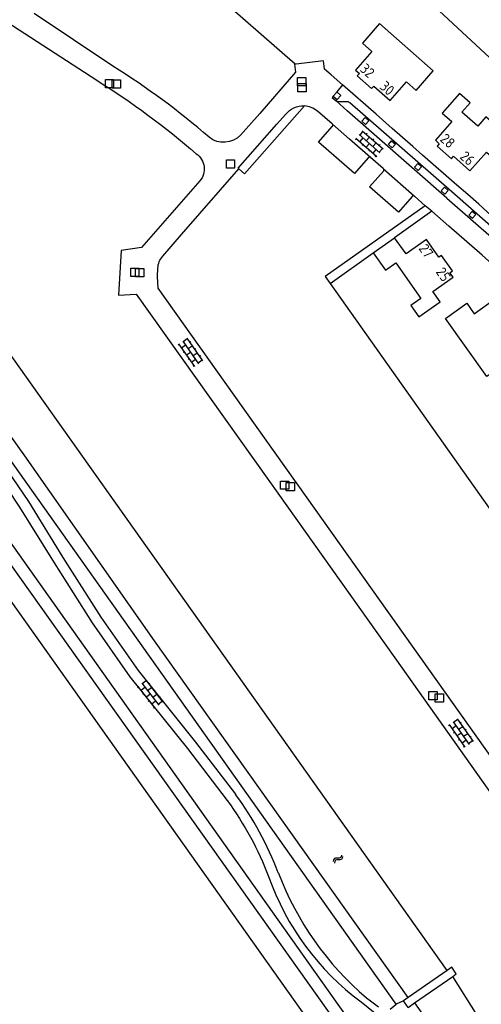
# Model space of a CAD drawing. Extents: x 168875 to 176000, y 513888 to 528000.
# Tile 47 of 106: x 173952 to 174063, y 521045 to 521284. Entities that reach past the tile are written whole.
import ezdxf

# ---------------------------------------------------------------- set-up
doc = ezdxf.new("R2010")
doc.units = 0
doc.header["$MEASUREMENT"] = 0
doc.layers.get('0').update_dxf_attribs({"linetype": 'CONTINUOUS'})
for name, color, linetype in [('HOOFDGEBOUW', 1, 'CONTINUOUS'), ('HUISNUMMER', 7, 'CONTINUOUS'), ('INSTEEK_SLOOT', 72, 'CONTINUOUS'), ('KANT_VERHARDING', 252, 'CONTINUOUS'), ('KUNSTWERK', 12, 'CONTINUOUS'), ('RIOOLPUT', 7, 'CONTINUOUS'), ('SEMANTIEK', 140, 'CONTINUOUS'), ('TALUD', 34, 'CONTINUOUS')]:
    doc.layers.add(name, color=color, linetype=linetype)
doc.styles.add('ISOCP', font='ISOCP.shx', dxfattribs={"height": 1.8})

# ---------------------------------------------------------------- blocks, each defined once
blk = doc.blocks.new('S05')
at = {"color": 0}
for p, q in [((0.08, 0.3), (0.38, 0.59)), ((0.11, -0.19), (0.41, 0.09)), ((0.38, 0.59), (0.68, 0.71)), ((0.41, 0.09), (0.71, 0.21)), ((0.68, 0.71), (1.01, 0.62)), ((0.71, 0.21), (1.02, 0.12)), ((1.01, 0.62), (1.33, 0.37)), ((1.02, 0.12), (1.36, -0.12)), ((1.33, 0.37), (1.66, 0.13)), ((1.66, 0.13), (1.97, 0.04)), ((1.97, 0.04), (2.28, 0.16)), ((2.28, 0.16), (2.58, 0.44)), ((1.36, -0.12), (1.68, -0.37)), ((1.68, -0.37), (2, -0.46)), ((2, -0.46), (2.31, -0.33)), ((2.31, -0.33), (2.61, -0.05))]:
    blk.add_line(p, q, dxfattribs=at)
blk = doc.blocks.new('S024')
at = {"color": 0}
for p, q in [((0, 1.2), (6.7, 1.2)), ((0, 0), (6.7, 0)), ((0.2, 1.2), (0.2, 0)), ((1.25, 1.5), (1.25, 1.2)), ((1.25, 0), (1.25, -1.2)), ((2.3, 1.2), (2.3, 0)), ((3.35, 1.5), (3.35, 1.2)), ((3.35, 0), (3.35, -1.2)), ((4.4, 1.2), (4.4, 0)), ((5.45, 1.5), (5.45, 1.2)), ((5.45, 0), (5.45, -1.2)), ((6.5, 1.2), (6.5, 0)), ((0, -1.2), (6.7, -1.2)), ((0.2, -1.2), (0.2, -1.5)), ((2.3, -1.2), (2.3, -1.5)), ((4.4, -1.2), (4.4, -1.5)), ((6.5, -1.2), (6.5, -1.5))]:
    blk.add_line(p, q, dxfattribs=at)
blk = doc.blocks.new('Q28')
at = {"color": 0}
blk.add_lwpolyline([(1, 1), (1, -1), (-1, -1), (-1, 1)], close=True, dxfattribs=at)

msp = doc.modelspace()

# ---------------------------------------------------------------- linework, layer by layer
at = {"layer": 'HOOFDGEBOUW'}
for points in [[(174032.968, 521271.288), (174033.912, 521270.453), (174033.415, 521269.891), (174036.876, 521266.831), (174037.392, 521267.415), (174041.333, 521263.93), (174045.327, 521268.448), (174047.65, 521266.394), (174051.803, 521271.091), (174038.828, 521282.564), (174034.655, 521277.845), (174036.962, 521275.805), (174032.968, 521271.288)], [(174052.311, 521254.292), (174053.248, 521253.465), (174052.752, 521252.903), (174056.217, 521249.847), (174056.72, 521250.417), (174060.673, 521246.932), (174064.668, 521251.462), (174066.978, 521249.425), (174071.151, 521254.157), (174064.528, 521259.998), (174062.544, 521257.747), (174058.734, 521261.107), (174060.718, 521263.357), (174058.168, 521265.606), (174053.988, 521260.866), (174056.306, 521258.822), (174052.311, 521254.292)], [(174037.269, 521227.064), (174042.413, 521230.718)], [(174037.269, 521227.064), (174040.257, 521222.857), (174042.703, 521224.594), (174048.789, 521216.026), (174046.343, 521214.288), (174048.306, 521211.525), (174053.45, 521215.179), (174051.667, 521217.69), (174056.575, 521221.176), (174055.845, 521222.203), (174056.473, 521222.649), (174053.798, 521226.415), (174053.178, 521225.975), (174050.138, 521230.255), (174045.222, 521226.764), (174042.413, 521230.718)], [(174054.772, 521211.172), (174059.908, 521214.82), (174061.692, 521212.309), (174066.608, 521215.801), (174069.654, 521211.513), (174070.282, 521211.958), (174072.957, 521208.192), (174072.337, 521207.752), (174073.067, 521206.725), (174068.151, 521203.233), (174069.94, 521200.714), (174064.796, 521197.06), (174054.772, 521211.172)]]:
    msp.add_lwpolyline(points, dxfattribs=at)
at = {"layer": 'INSTEEK_SLOOT'}
for points in [[(173943.283, 521336.658), (173988.929, 521367.432), (174020.173, 521325.179), (174016.512, 521319.806), (174072.086, 521268.123)], [(174260.267, 520726.412), (174254.459, 520722.278), (174245.993, 520734.116), (174070.094, 520981.93), (173866.279, 521268.786), (173808.632, 521350.581)], [(173803.877, 521348.723), (173811.095, 521338.054), (174066.544, 520977.706), (174242.057, 520730.249), (174249.915, 520719.217), (174244.014, 520715.036)], [(174055.121, 521053.259), (173928.529, 521231.901), (173936.281, 521239.723)], [(174045.735, 521046.73), (174015.157, 521089.727), (173984.357, 521133.086), (173952.982, 521177.921), (173924.006, 521218.524)], [(174163.231, 520901.136), (174062.442, 521042.461), (174056.502, 521051.841)], [(174047.242, 521045.396), (174153.904, 520894.498)]]:
    msp.add_lwpolyline(points, dxfattribs=at)
at = {"layer": 'KANT_VERHARDING'}
for points in [[(173927.68, 521301.709), (173936.289, 521293.53), (173944.916, 521285.67), (173948.584, 521283), (173970.372, 521268.823)], [(173974.285, 521272.237), (173955.249, 521284.986)], [(174018.606, 521272.767), (174018.213, 521272.703), (174018.433, 521270.825), (174009.834, 521260.821), (174005.178, 521255.548)], [(174025.258, 521273.527), (174018.606, 521272.767)], [(174027.072, 521270.11), (174025.48, 521271.526), (174025.258, 521273.527)], [(174029.849, 521267.704), (174027.072, 521270.11)], [(174029.849, 521267.704), (174028.426, 521266.04), (174029.395, 521265.171)], [(174037.966, 521260.598), (174029.849, 521267.704)], [(174027.615, 521264.972), (174027.362, 521264.66)], [(174027.362, 521264.66), (174028.265, 521263.844)], [(174028.502, 521265.972), (174027.615, 521264.972)], [(174027.615, 521264.972), (174028.513, 521264.176), (174029.395, 521265.171)], [(174020.605, 521262.614), (174006.152, 521246.162), (174004.722, 521247.377)], [(174055.073, 521240.321), (174030.966, 521261.454), (174028.265, 521263.844)], [(174030.914, 521263.648), (174028.911, 521263.627)], [(174078.142, 521222.44), (174073.784, 521226.41), (174056.259, 521241.802), (174031.644, 521263.365)], [(174004.722, 521247.377), (174004.593, 521247.513), (174013.956, 521258.19), (174016.079, 521260.577)], [(174027.345, 521258.268), (174023.761, 521261.365)], [(174036.188, 521259.028), (174035.397, 521258.126), (174034.498, 521258.914), (174035.289, 521259.816), (174036.188, 521259.028)], [(174041.879, 521257.18), (174037.966, 521260.598)], [(174036.059, 521250.032), (174032.725, 521246.261), (174024.068, 521253.879), (174027.358, 521257.634)], [(174027.405, 521258.215), (174027.345, 521258.268)], [(174027.345, 521258.268), (174027.405, 521258.215)], [(174036.629, 521250.115), (174031.567, 521254.568), (174027.405, 521258.215)], [(174046.842, 521252.798), (174041.879, 521257.18)], [(174042.63, 521253.391), (174041.838, 521252.489), (174040.935, 521253.283), (174041.727, 521254.184), (174042.63, 521253.391)], [(174049.177, 521250.726), (174046.842, 521252.798)], [(174039.691, 521247.428), (174036.629, 521250.115)], [(174057.521, 521243.458), (174049.177, 521250.726)], [(174048.912, 521247.867), (174048.113, 521246.971), (174047.229, 521247.76), (174048.028, 521248.656), (174048.912, 521247.867)], [(173986.374, 521226.227), (173990.864, 521231.452), (174004.722, 521247.377)], [(174046.68, 521240.695), (174043.363, 521236.926), (174036.408, 521243.031), (174039.728, 521246.805)], [(174039.731, 521247.393), (174039.691, 521247.428)], [(174039.691, 521247.428), (174039.731, 521247.393)], [(174039.731, 521247.393), (174047.268, 521240.755)], [(173995.314, 521244.447), (173981.23, 521228.3), (173976.325, 521227.632), (173975.646, 521216.764), (173979.909, 521217.006), (174012.037, 521171.922), (174042.516, 521128.964), (174078.02, 521078.808), (174081.808, 521073.61)], [(174055.417, 521242.167), (174054.626, 521241.265), (174053.718, 521242.061), (174054.508, 521242.963), (174055.417, 521242.167)], [(174060.137, 521241.146), (174057.521, 521243.458)], [(174049.877, 521238.465), (174047.268, 521240.755)], [(174062.803, 521238.817), (174060.137, 521241.146)], [(174049.877, 521238.465), (174025.669, 521221.277), (174026.851, 521219.646)], [(174051.43, 521237.106), (174049.877, 521238.465)], [(174055.073, 521240.321), (174072.865, 521224.68), (174079.28, 521218.814)], [(174066.879, 521235.126), (174062.803, 521238.817)], [(174051.43, 521237.106), (174042.413, 521230.718)], [(174074.138, 521217.04), (174071.718, 521219.222), (174063.592, 521226.451), (174055.579, 521233.509), (174051.43, 521237.106)], [(174061.222, 521237.093), (174060.426, 521236.195), (174061.313, 521235.41), (174062.109, 521236.308), (174061.222, 521237.093)], [(174026.851, 521219.646), (174037.269, 521227.064)], [(174085.897, 521076.644), (174021.254, 521167.722), (174003.602, 521192.561), (173985.253, 521218.503), (173985.09, 521221.295), (173985.166, 521223.318)], [(173909.528, 521217.264), (173926.956, 521198.71), (173930.457, 521194.16), (173939.08, 521182.869), (173945.324, 521174.981), (173951.727, 521165.445), (173960.05, 521151.951), (173969.308, 521137.463), (173978.42, 521124.362), (173992.327, 521106.977), (174001.942, 521094.43)], [(173911.357, 521218.982), (173928.87, 521200.338), (173932.449, 521195.687), (173941.062, 521184.41), (173947.353, 521176.462), (173953.838, 521166.804), (173962.176, 521153.286), (173971.397, 521138.856), (173980.433, 521125.864), (173994.303, 521108.524), (174003.934, 521095.957), (174003.968, 521095.911)], [(174014.309, 521076.91), (174014.333, 521076.847)], [(174034.319, 521045.628), (174039.437, 521041.552), (174041.1, 521038.617), (174041.953, 521035.531), (174043.204, 521029.053)], [(174035.605, 521046.655), (174038.536, 521044.485)], [(174041.33, 521043.917), (174042.849, 521045.071)], [(174044.602, 521045.942), (174042.849, 521045.071)]]:
    msp.add_lwpolyline(points, dxfattribs=at)
for points in [[(173997.545, 521255.019, 0.0409141), (173974.285, 521272.237)], [(173970.372, 521268.823, -0.0391995), (173994.469, 521251.028)], [(174016.079, 521260.577, -0.2442009), (174020.605, 521262.614)], [(174023.761, 521261.365, 0.1613409), (174020.605, 521262.614)], [(174028.911, 521263.627, -0.1814409), (174028.265, 521263.844)], [(174031.644, 521263.365, 0.2009141), (174030.914, 521263.648)], [(174027.358, 521257.634, 0.4423699), (174027.405, 521258.215)], [(174005.178, 521255.548, -0.3871367), (173997.545, 521255.019)], [(173994.469, 521251.028, -0.4429555), (173995.314, 521244.447)], [(174036.629, 521250.115, 0.4053541), (174036.059, 521250.032)], [(174039.728, 521246.805, 0.4166738), (174039.731, 521247.393)], [(174047.268, 521240.755, 0.4047129), (174046.68, 521240.695)], [(173985.166, 521223.318, -0.1780551), (173986.374, 521226.227)], [(174014.309, 521076.91, 0.0665874), (174003.968, 521095.911)], [(174001.942, 521094.43, -0.066522), (174011.965, 521076.013)], [(174014.333, 521076.847, 0.1261424), (174035.605, 521046.655)], [(174011.965, 521076.013, 0.1489748), (174034.319, 521045.628)]]:
    msp.add_lwpolyline(points, format="xyb", dxfattribs=at)
at = {"layer": 'KUNSTWERK'}
for points in [[(174055.121, 521053.259), (174045.735, 521046.73)], [(174056.502, 521051.841), (174057.342, 521052.426), (174056.262, 521054.053), (174055.121, 521053.259)], [(174047.242, 521045.396), (174056.502, 521051.841)], [(174045.735, 521046.73), (174044.602, 521045.942)], [(174045.704, 521044.325), (174044.602, 521045.942)], [(174045.704, 521044.325), (174047.242, 521045.396)]]:
    msp.add_lwpolyline(points, dxfattribs=at)
at = {"layer": 'TALUD'}
for points in [[(174018.375, 521272.729), (173997.486, 521291.09), (174005.754, 521301.609), (173985.273, 521318.545)], [(174152.524, 520890.983), (174214.533, 520803.472), (174207.73, 520796.615), (174252.646, 520733.262), (174251.021, 520732.106), (174229.045, 520762.402), (174141.412, 520886.273), (174035.047, 521036.124), (173877.833, 521258.127), (173893.483, 521243.555), (173904.155, 521234.365)], [(174042.849, 521045.071), (173914.38, 521226.392), (173906.381, 521231.859)], [(174026.851, 521219.646), (174113.919, 521096.449), (174137.35, 521113.015)]]:
    msp.add_lwpolyline(points, dxfattribs=at)

# ---------------------------------------------------------------- block references
at = {"layer": 'RIOOLPUT'}
for p in [(174019.95, 521268.491), (173973.47, 521267.992), (173975.112, 521267.955), (174020.049, 521267.045), (174002.745, 521248.564), (173979.589, 521222.311), (173980.736, 521222.217), (174015.823, 521170.777), (174017.226, 521170.411), (174051.735, 521119.822), (174053.288, 521119.264)]:
    msp.add_blockref('Q28', p, dxfattribs=at)
at = {"layer": 'SEMANTIEK'}
for name, p, rotation in [('S024', (174033.844, 521255.7), 318.9575531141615), ('S024', (173991.172, 521205.679), 304.9994986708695), ('S024', (173981.27, 521122.806), 307.9813855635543), ('S024', (174056.613, 521113.493), 305.0154867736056), ('S05', (174029.763, 521081.12), 215.3576694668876)]:
    msp.add_blockref(name, p, dxfattribs=dict(at, rotation=rotation))

# ---------------------------------------------------------------- texts
at = {"layer": 'HUISNUMMER', "style": 'ISOCP'}
for s, rotation, p in [('32', 318.51495, (174033.865, 521271.246)), ('30', 318.51054, (174038.652, 521267.013)), ('28', 318.50703, (174053.257, 521254.298)), ('26', 318.51054, (174058.044, 521250.064)), ('27', 304.74382, (174048.149, 521228.099)), ('25', 304.74382, (174052.302, 521222.42))]:
    msp.add_text(s, height=2.5, rotation=rotation, dxfattribs=at).set_placement(p)

doc.saveas('drawing.dxf')
